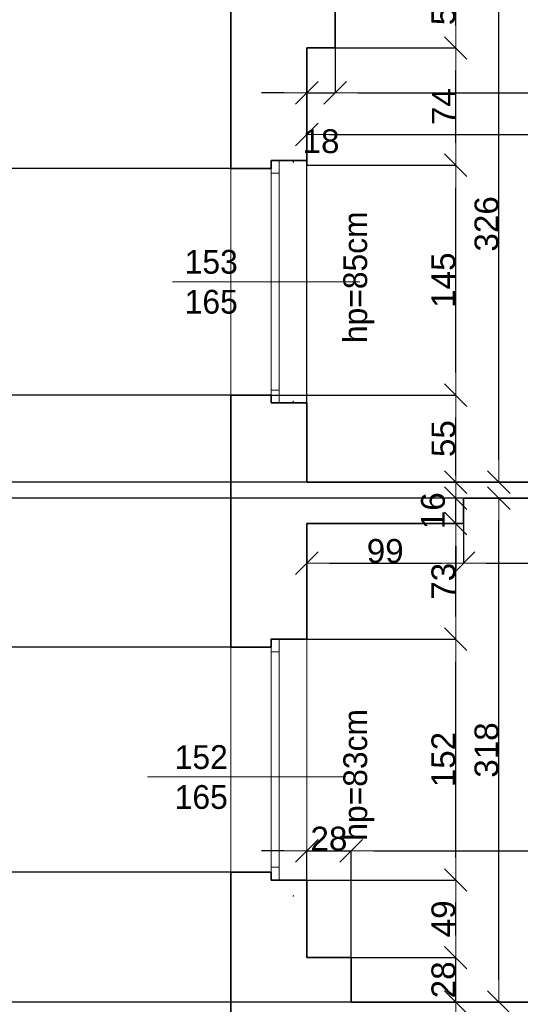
# Model space of a CAD drawing. Header units: metres. Extents: x 7506757 to 756746378, y 5735207 to 582114514.
# Tile 140 of 256: x 7681343 to 7684502, y 5860485 to 5866698. Entities that reach past the tile are written whole.
import ezdxf

# ---------------------------------------------------------------- set-up
doc = ezdxf.new("R2010")
doc.units = ezdxf.units.M
doc.header["$MEASUREMENT"] = 0
doc.header["$PDMODE"] = 2
doc.layers.get('0').update_dxf_attribs({"color": 250, "linetype": 'CONTINUOUS', "lineweight": 100, "plot": 0})
doc.layers.get('Defpoints').update_dxf_attribs({"linetype": 'CONTINUOUS'})
for name, color, linetype, lineweight in [('M_OCIANA3', 30, 'CONTINUOUS', 18), ('M_OCIANA6', 5, 'CONTINUOUS', 35), ('M_OPISY141', 7, 'CONTINUOUS', 0), ('m_umeblowanie1', 7, 'CONTINUOUS', 13), ('opis1', 7, 'CONTINUOUS', 13)]:
    doc.layers.add(name, color=color, linetype=linetype, lineweight=lineweight)
doc.layers.add('PWYMIAR', color=7, linetype='CONTINUOUS')
doc.styles.add('GENERATED_STYLE_1', font='arial.ttf')
doc.styles.add('GENERATED_STYLE_2', font='txt')
doc.dimstyles.new('GENERATED_STYLE__1', dxfattribs={"dimtxt": 150, "dimasz": 142.5, "dimexe": 0.18, "dimexo": 0, "dimgap": 0.09, "dimtad": 1, "dimdec": 0, "dimlfac": 0.1, "dimzin": 0, "dimdsep": 46, "dimtxsty": 'GENERATED_STYLE_1', "dimblk": 'ARROWHEAD_6', "dimblk1": 'ARROWHEAD_6', "dimblk2": 'ARROWHEAD_6', "dimcen": 0.09, "dimclrd": 251, "dimclre": 251, "dimclrt": 7, "dimazin": 0, "dimtfac": 1, "dimtdec": 4, "dimtmove": 0, "dimatfit": 3, "dimfxl": 0, "dimtolj": 1, "dimtzin": 0, "dimarcsym": 0})
doc.dimstyles.new('GENERATED_STYLE__2', dxfattribs={"dimtxt": 150, "dimasz": 142.5, "dimexe": 0.18, "dimexo": 0, "dimgap": 0.09, "dimtad": 1, "dimtih": 1, "dimtoh": 1, "dimdec": 0, "dimlfac": 0.1, "dimzin": 0, "dimdsep": 46, "dimtxsty": 'GENERATED_STYLE_1', "dimblk": 'ARROWHEAD_6', "dimblk1": 'ARROWHEAD_6', "dimblk2": 'ARROWHEAD_6', "dimcen": 0.09, "dimclrd": 251, "dimclre": 251, "dimclrt": 7, "dimazin": 0, "dimtfac": 1, "dimtdec": 4, "dimtmove": 0, "dimatfit": 3, "dimfxl": 0, "dimtolj": 1, "dimtzin": 0, "dimarcsym": 0})
doc.dimstyles.new('GENERATED_STYLE__3', dxfattribs={"dimtxt": 150, "dimasz": 142.5, "dimexe": 0.18, "dimexo": 0, "dimgap": 0.09, "dimtad": 1, "dimdec": 0, "dimlfac": 0.1, "dimzin": 0, "dimdsep": 46, "dimtxsty": 'GENERATED_STYLE_1', "dimblk": 'ARROWHEAD_6', "dimblk1": 'ARROWHEAD_6', "dimblk2": 'ARROWHEAD_6', "dimcen": 0.09, "dimclrd": 251, "dimclre": 251, "dimclrt": 7, "dimazin": 0, "dimtfac": 1, "dimtdec": 4, "dimtmove": 2, "dimatfit": 3, "dimfxl": 0, "dimtolj": 1, "dimtzin": 0, "dimarcsym": 0})
doc.dimstyles.new('GENERATED_STYLE__4', dxfattribs={"dimtxt": 150, "dimasz": 142.5, "dimexe": 0.18, "dimexo": 0, "dimgap": 0.09, "dimtad": 1, "dimtih": 1, "dimtoh": 1, "dimdec": 0, "dimlfac": 0.1, "dimzin": 0, "dimdsep": 46, "dimtxsty": 'GENERATED_STYLE_1', "dimblk": 'ARROWHEAD_6', "dimblk1": 'ARROWHEAD_6', "dimblk2": 'ARROWHEAD_6', "dimcen": 0.09, "dimclrd": 251, "dimclre": 251, "dimclrt": 7, "dimazin": 0, "dimtfac": 1, "dimtdec": 4, "dimtmove": 2, "dimatfit": 3, "dimfxl": 0, "dimtolj": 1, "dimtzin": 0, "dimarcsym": 0})

# ---------------------------------------------------------------- blocks, each defined once
blk = doc.blocks.new('ARROWHEAD_6')
at = {"color": 0, "linetype": 'Continuous', "lineweight": 0}
for p, q in [((-0.5, -0.5), (0.5, 0.5)), ((0, 0), (-1, 0))]:
    blk.add_line(p, q, dxfattribs=at)
blk = doc.blocks.new('*D6088')
at = {"layer": 'Defpoints', "color": 0, "linetype": 'Continuous', "transparency": 16777216}
for p in [(7684366.1, 5867039.1), (7686564.6, 5867039.1), (7688404.6, 5863779.1)]:
    blk.add_point(p, dxfattribs=at)
at = {"layer": 'PWYMIAR', "color": 251, "linetype": 'Continuous', "lineweight": -2, "transparency": 16777216}
for p, q in [((7686564.6, 5867039.1), (7684365.9, 5867039.1)), ((7684366.1, 5863921.6), (7684366.1, 5866896.6)), ((7688404.6, 5863779.1), (7684365.9, 5863779.1))]:
    blk.add_line(p, q, dxfattribs=at)
at = {"layer": 'PWYMIAR', "color": 251, "linetype": 'Continuous', "lineweight": -2, "transparency": 16777216, "xscale": 142.5, "yscale": 142.5, "zscale": 142.5}
for p, rotation in [((7684366.1, 5867039.1), 90), ((7684366.1, 5863779.1), 270)]:
    blk.add_blockref('ARROWHEAD_6', p, dxfattribs=dict(at, rotation=rotation))
at = {"layer": 'PWYMIAR', "color": 7, "linetype": 'Continuous', "lineweight": 13, "transparency": 16777216, "insert": (7684289.3, 5865409.1), "char_height": 150, "attachment_point": 5, "rotation": 90, "style": 'GENERATED_STYLE_1'}
blk.add_mtext('\\A1;326', dxfattribs=at)
blk = doc.blocks.new('*D6092')
at = {"layer": 'Defpoints', "color": 0, "linetype": 'Continuous', "transparency": 16777216}
for p in [(7682929.6, 5864329.1), (7684094.2, 5864329.1), (7683154.6, 5863779.1)]:
    blk.add_point(p, dxfattribs=at)
at = {"layer": 'PWYMIAR', "color": 251, "linetype": 'Continuous', "lineweight": -2, "transparency": 16777216}
for p, q in [((7682929.6, 5864329.1), (7684094.3, 5864329.1)), ((7684094.2, 5863921.6), (7684094.2, 5864186.6)), ((7683154.6, 5863779.1), (7684094.3, 5863779.1))]:
    blk.add_line(p, q, dxfattribs=at)
at = {"layer": 'PWYMIAR', "color": 251, "linetype": 'Continuous', "lineweight": -2, "transparency": 16777216, "xscale": 142.5, "yscale": 142.5, "zscale": 142.5}
for p, rotation in [((7684094.2, 5864329.1), 90), ((7684094.2, 5863779.1), 270)]:
    blk.add_blockref('ARROWHEAD_6', p, dxfattribs=dict(at, rotation=rotation))
at = {"layer": 'PWYMIAR', "color": 7, "linetype": 'Continuous', "lineweight": 13, "transparency": 16777216, "insert": (7684017.8, 5864054.1), "char_height": 150, "attachment_point": 5, "rotation": 90, "style": 'GENERATED_STYLE_1'}
blk.add_mtext('\\A1;55', dxfattribs=at)
blk = doc.blocks.new('*D6093')
at = {"layer": 'Defpoints', "color": 0, "linetype": 'Continuous', "transparency": 16777216}
for p in [(7683154.6, 5865779.1), (7684094.2, 5865779.1), (7682929.6, 5864329.1)]:
    blk.add_point(p, dxfattribs=at)
at = {"layer": 'PWYMIAR', "color": 251, "linetype": 'Continuous', "lineweight": -2, "transparency": 16777216}
for p, q in [((7683154.6, 5865779.1), (7684094.3, 5865779.1)), ((7684094.2, 5864471.6), (7684094.2, 5865636.6)), ((7682929.6, 5864329.1), (7684094.3, 5864329.1))]:
    blk.add_line(p, q, dxfattribs=at)
at = {"layer": 'PWYMIAR', "color": 251, "linetype": 'Continuous', "lineweight": -2, "transparency": 16777216, "xscale": 142.5, "yscale": 142.5, "zscale": 142.5}
for p, rotation in [((7684094.2, 5865779.1), 90), ((7684094.2, 5864329.1), 270)]:
    blk.add_blockref('ARROWHEAD_6', p, dxfattribs=dict(at, rotation=rotation))
at = {"layer": 'PWYMIAR', "color": 7, "linetype": 'Continuous', "lineweight": 13, "transparency": 16777216, "insert": (7684017.5, 5865054.1), "char_height": 150, "attachment_point": 5, "rotation": 90, "style": 'GENERATED_STYLE_1'}
blk.add_mtext('\\A1;145', dxfattribs=at)
blk = doc.blocks.new('*D6094')
at = {"layer": 'Defpoints', "color": 0, "linetype": 'Continuous', "transparency": 16777216}
for p in [(7683334.6, 5866519.1), (7684094.2, 5866519.1), (7683154.6, 5865779.1)]:
    blk.add_point(p, dxfattribs=at)
at = {"layer": 'PWYMIAR', "color": 251, "linetype": 'Continuous', "lineweight": -2, "transparency": 16777216}
for p, q in [((7683334.6, 5866519.1), (7684094.3, 5866519.1)), ((7684094.2, 5865921.6), (7684094.2, 5866376.6)), ((7683154.6, 5865779.1), (7684094.3, 5865779.1))]:
    blk.add_line(p, q, dxfattribs=at)
at = {"layer": 'PWYMIAR', "color": 251, "linetype": 'Continuous', "lineweight": -2, "transparency": 16777216, "xscale": 142.5, "yscale": 142.5, "zscale": 142.5}
for p, rotation in [((7684094.2, 5866519.1), 90), ((7684094.2, 5865779.1), 270)]:
    blk.add_blockref('ARROWHEAD_6', p, dxfattribs=dict(at, rotation=rotation))
at = {"layer": 'PWYMIAR', "color": 7, "linetype": 'Continuous', "lineweight": 13, "transparency": 16777216, "insert": (7684019.1, 5866149.1), "char_height": 150, "attachment_point": 5, "rotation": 90, "style": 'GENERATED_STYLE_1'}
blk.add_mtext('\\A1;74', dxfattribs=at)
blk = doc.blocks.new('*D6095')
at = {"layer": 'Defpoints', "color": 0, "linetype": 'Continuous', "transparency": 16777216}
for p in [(7683334.6, 5867039.1), (7684094.2, 5867039.1), (7683334.6, 5866519.1)]:
    blk.add_point(p, dxfattribs=at)
at = {"layer": 'PWYMIAR', "color": 251, "linetype": 'Continuous', "lineweight": -2, "transparency": 16777216}
for p, q in [((7683334.6, 5867039.1), (7684094.3, 5867039.1)), ((7684094.2, 5866661.6), (7684094.2, 5866896.6)), ((7683334.6, 5866519.1), (7684094.3, 5866519.1))]:
    blk.add_line(p, q, dxfattribs=at)
at = {"layer": 'PWYMIAR', "color": 251, "linetype": 'Continuous', "lineweight": -2, "transparency": 16777216, "xscale": 142.5, "yscale": 142.5, "zscale": 142.5}
for p, rotation in [((7684094.2, 5867039.1), 90), ((7684094.2, 5866519.1), 270)]:
    blk.add_blockref('ARROWHEAD_6', p, dxfattribs=dict(at, rotation=rotation))
at = {"layer": 'PWYMIAR', "color": 7, "linetype": 'Continuous', "lineweight": 13, "transparency": 16777216, "insert": (7684017.5, 5866779.1), "char_height": 150, "attachment_point": 5, "rotation": 90, "style": 'GENERATED_STYLE_1'}
blk.add_mtext('\\A1;52', dxfattribs=at)
blk = doc.blocks.new('*D6096')
at = {"layer": 'Defpoints', "color": 0, "linetype": 'Continuous', "transparency": 16777216}
for p in [(7683154.6, 5860779.1), (7684094.2, 5860779.1), (7683434.6, 5860499.1)]:
    blk.add_point(p, dxfattribs=at)
at = {"layer": 'PWYMIAR', "color": 251, "linetype": 'Continuous', "lineweight": -2, "transparency": 16777216}
for p, q in [((7684094.2, 5860921.6), (7684094.2, 5861064.1)), ((7683154.6, 5860779.1), (7684094.3, 5860779.1)), ((7684094.2, 5860499.1), (7684094.2, 5860779.1)), ((7683434.6, 5860499.1), (7684094.3, 5860499.1)), ((7684094.2, 5860356.6), (7684094.2, 5860214.1))]:
    blk.add_line(p, q, dxfattribs=at)
at = {"layer": 'PWYMIAR', "color": 251, "linetype": 'Continuous', "lineweight": -2, "transparency": 16777216, "xscale": 142.5, "yscale": 142.5, "zscale": 142.5}
for p, rotation in [((7684094.2, 5860779.1), 270), ((7684094.2, 5860499.1), 90)]:
    blk.add_blockref('ARROWHEAD_6', p, dxfattribs=dict(at, rotation=rotation))
at = {"layer": 'PWYMIAR', "color": 7, "linetype": 'Continuous', "lineweight": 13, "transparency": 16777216, "insert": (7684017.5, 5860639.1), "char_height": 150, "attachment_point": 5, "rotation": 90, "style": 'GENERATED_STYLE_1'}
blk.add_mtext('\\A1;28', dxfattribs=at)
blk = doc.blocks.new('*D6097')
at = {"layer": 'Defpoints', "color": 0, "linetype": 'Continuous', "transparency": 16777216}
for p in [(7683154.6, 5861269.1), (7684094.2, 5861269.1), (7683154.6, 5860779.1)]:
    blk.add_point(p, dxfattribs=at)
at = {"layer": 'PWYMIAR', "color": 251, "linetype": 'Continuous', "lineweight": -2, "transparency": 16777216}
for p, q in [((7683154.6, 5861269.1), (7684094.3, 5861269.1)), ((7684094.2, 5860921.6), (7684094.2, 5861126.6)), ((7683154.6, 5860779.1), (7684094.3, 5860779.1))]:
    blk.add_line(p, q, dxfattribs=at)
at = {"layer": 'PWYMIAR', "color": 251, "linetype": 'Continuous', "lineweight": -2, "transparency": 16777216, "xscale": 142.5, "yscale": 142.5, "zscale": 142.5}
for p, rotation in [((7684094.2, 5861269.1), 90), ((7684094.2, 5860779.1), 270)]:
    blk.add_blockref('ARROWHEAD_6', p, dxfattribs=dict(at, rotation=rotation))
at = {"layer": 'PWYMIAR', "color": 7, "linetype": 'Continuous', "lineweight": 13, "transparency": 16777216, "insert": (7684017.5, 5861024.1), "char_height": 150, "attachment_point": 5, "rotation": 90, "style": 'GENERATED_STYLE_1'}
blk.add_mtext('\\A1;49', dxfattribs=at)
blk = doc.blocks.new('*D6098')
at = {"layer": 'Defpoints', "color": 0, "linetype": 'Continuous', "transparency": 16777216}
for p in [(7683154.6, 5862789.1), (7684094.2, 5862789.1), (7683154.6, 5861269.1)]:
    blk.add_point(p, dxfattribs=at)
at = {"layer": 'PWYMIAR', "color": 251, "linetype": 'Continuous', "lineweight": -2, "transparency": 16777216}
for p, q in [((7683154.6, 5862789.1), (7684094.3, 5862789.1)), ((7684094.2, 5861411.6), (7684094.2, 5862646.6)), ((7683154.6, 5861269.1), (7684094.3, 5861269.1))]:
    blk.add_line(p, q, dxfattribs=at)
at = {"layer": 'PWYMIAR', "color": 251, "linetype": 'Continuous', "lineweight": -2, "transparency": 16777216, "xscale": 142.5, "yscale": 142.5, "zscale": 142.5}
for p, rotation in [((7684094.2, 5862789.1), 90), ((7684094.2, 5861269.1), 270)]:
    blk.add_blockref('ARROWHEAD_6', p, dxfattribs=dict(at, rotation=rotation))
at = {"layer": 'PWYMIAR', "color": 7, "linetype": 'Continuous', "lineweight": 13, "transparency": 16777216, "insert": (7684017.5, 5862029.1), "char_height": 150, "attachment_point": 5, "rotation": 90, "style": 'GENERATED_STYLE_1'}
blk.add_mtext('\\A1;152', dxfattribs=at)
blk = doc.blocks.new('*D6099')
at = {"layer": 'Defpoints', "color": 0, "linetype": 'Continuous', "transparency": 16777216}
for p in [(7684094.2, 5863519.1), (7684144.6, 5863519.1), (7683154.6, 5862789.1)]:
    blk.add_point(p, dxfattribs=at)
at = {"layer": 'PWYMIAR', "color": 251, "linetype": 'Continuous', "lineweight": -2, "transparency": 16777216}
for p, q in [((7684144.6, 5863519.1), (7684094, 5863519.1)), ((7684094.2, 5862931.6), (7684094.2, 5863376.6)), ((7683154.6, 5862789.1), (7684094.3, 5862789.1))]:
    blk.add_line(p, q, dxfattribs=at)
at = {"layer": 'PWYMIAR', "color": 251, "linetype": 'Continuous', "lineweight": -2, "transparency": 16777216, "xscale": 142.5, "yscale": 142.5, "zscale": 142.5}
for p, rotation in [((7684094.2, 5863519.1), 90), ((7684094.2, 5862789.1), 270)]:
    blk.add_blockref('ARROWHEAD_6', p, dxfattribs=dict(at, rotation=rotation))
at = {"layer": 'PWYMIAR', "color": 7, "linetype": 'Continuous', "lineweight": 13, "transparency": 16777216, "insert": (7684017.4, 5863154.1), "char_height": 150, "attachment_point": 5, "rotation": 90, "style": 'GENERATED_STYLE_1'}
blk.add_mtext('\\A1;73', dxfattribs=at)
blk = doc.blocks.new('*D6100')
at = {"layer": 'Defpoints', "color": 0, "linetype": 'Continuous', "transparency": 16777216}
for p in [(7684094.2, 5863679.1), (7684144.6, 5863679.1), (7684144.6, 5863519.1)]:
    blk.add_point(p, dxfattribs=at)
at = {"layer": 'PWYMIAR', "color": 251, "linetype": 'Continuous', "lineweight": -2, "transparency": 16777216}
for p, q in [((7684094.2, 5863821.6), (7684094.2, 5863964.1)), ((7684144.6, 5863679.1), (7684094, 5863679.1)), ((7684094.2, 5863519.1), (7684094.2, 5863679.1)), ((7684144.6, 5863519.1), (7684094, 5863519.1)), ((7684094.2, 5863376.6), (7684094.2, 5863234.1))]:
    blk.add_line(p, q, dxfattribs=at)
at = {"layer": 'PWYMIAR', "color": 251, "linetype": 'Continuous', "lineweight": -2, "transparency": 16777216, "xscale": 142.5, "yscale": 142.5, "zscale": 142.5}
for p, rotation in [((7684094.2, 5863679.1), 270), ((7684094.2, 5863519.1), 90)]:
    blk.add_blockref('ARROWHEAD_6', p, dxfattribs=dict(at, rotation=rotation))
at = {"layer": 'PWYMIAR', "color": 7, "linetype": 'Continuous', "lineweight": 13, "transparency": 16777216, "insert": (7683951.7, 5863599.1), "char_height": 150, "attachment_point": 5, "rotation": 90, "style": 'GENERATED_STYLE_1'}
blk.add_mtext('\\A1;16', dxfattribs=at)
blk = doc.blocks.new('*D6101')
at = {"layer": 'Defpoints', "color": 0, "linetype": 'Continuous', "transparency": 16777216}
for p in [(7684144.6, 5863679.1), (7684366.1, 5863679.1), (7683434.6, 5860499.1)]:
    blk.add_point(p, dxfattribs=at)
at = {"layer": 'PWYMIAR', "color": 251, "linetype": 'Continuous', "lineweight": -2, "transparency": 16777216}
for p, q in [((7684144.6, 5863679.1), (7684366.3, 5863679.1)), ((7684366.1, 5860641.6), (7684366.1, 5863536.6)), ((7683434.6, 5860499.1), (7684366.3, 5860499.1))]:
    blk.add_line(p, q, dxfattribs=at)
at = {"layer": 'PWYMIAR', "color": 251, "linetype": 'Continuous', "lineweight": -2, "transparency": 16777216, "xscale": 142.5, "yscale": 142.5, "zscale": 142.5}
for p, rotation in [((7684366.1, 5863679.1), 90), ((7684366.1, 5860499.1), 270)]:
    blk.add_blockref('ARROWHEAD_6', p, dxfattribs=dict(at, rotation=rotation))
at = {"layer": 'PWYMIAR', "color": 7, "linetype": 'Continuous', "lineweight": 13, "transparency": 16777216, "insert": (7684289.3, 5862089.1), "char_height": 150, "attachment_point": 5, "rotation": 90, "style": 'GENERATED_STYLE_1'}
blk.add_mtext('\\A1;318', dxfattribs=at)
blk = doc.blocks.new('*D6112')
at = {"layer": 'Defpoints', "color": 0, "linetype": 'Continuous', "transparency": 16777216}
for p in [(7683154.6, 5866519.1), (7683334.6, 5866519.1), (7683334.6, 5866236.6)]:
    blk.add_point(p, dxfattribs=at)
at = {"layer": 'PWYMIAR', "color": 251, "linetype": 'Continuous', "lineweight": -2, "transparency": 16777216}
for p, q in [((7683154.6, 5866519.1), (7683154.6, 5866236.4)), ((7683334.6, 5866519.1), (7683334.6, 5866236.4)), ((7683012.1, 5866236.6), (7682869.6, 5866236.6)), ((7683154.6, 5866236.6), (7683334.6, 5866236.6)), ((7683477.1, 5866236.6), (7683619.6, 5866236.6))]:
    blk.add_line(p, q, dxfattribs=at)
at = {"layer": 'PWYMIAR', "color": 251, "linetype": 'Continuous', "lineweight": -2, "transparency": 16777216, "xscale": 142.5, "yscale": 142.5, "zscale": 142.5}
blk.add_blockref('ARROWHEAD_6', (7683154.6, 5866236.6), dxfattribs=at)
at = {"layer": 'PWYMIAR', "color": 251, "linetype": 'Continuous', "lineweight": -2, "transparency": 16777216, "xscale": 142.5, "yscale": 142.5, "zscale": 142.5, "rotation": 180}
blk.add_blockref('ARROWHEAD_6', (7683334.6, 5866236.6), dxfattribs=at)
at = {"layer": 'PWYMIAR', "color": 7, "linetype": 'Continuous', "lineweight": 13, "transparency": 16777216, "insert": (7683244.6, 5865930), "char_height": 150, "attachment_point": 5, "style": 'GENERATED_STYLE_1'}
blk.add_mtext('\\A1;18', dxfattribs=at)
blk = doc.blocks.new('*D6113')
at = {"layer": 'Defpoints', "color": 0, "linetype": 'Continuous', "transparency": 16777216}
for p in [(7686564.6, 5867039.1), (7683334.6, 5866519.1), (7686564.6, 5866236.6)]:
    blk.add_point(p, dxfattribs=at)
at = {"layer": 'PWYMIAR', "color": 251, "linetype": 'Continuous', "lineweight": -2, "transparency": 16777216}
for p, q in [((7686564.6, 5867039.1), (7686564.6, 5866236.4)), ((7683334.6, 5866519.1), (7683334.6, 5866236.4)), ((7683477.1, 5866236.6), (7686422.1, 5866236.6))]:
    blk.add_line(p, q, dxfattribs=at)
at = {"layer": 'PWYMIAR', "color": 251, "linetype": 'Continuous', "lineweight": -2, "transparency": 16777216, "xscale": 142.5, "yscale": 142.5, "zscale": 142.5, "rotation": 180}
blk.add_blockref('ARROWHEAD_6', (7683334.6, 5866236.6), dxfattribs=at)
at = {"layer": 'PWYMIAR', "color": 251, "linetype": 'Continuous', "lineweight": -2, "transparency": 16777216, "xscale": 142.5, "yscale": 142.5, "zscale": 142.5}
blk.add_blockref('ARROWHEAD_6', (7686564.6, 5866236.6), dxfattribs=at)
at = {"layer": 'PWYMIAR', "color": 7, "linetype": 'Continuous', "lineweight": 13, "transparency": 16777216, "insert": (7684949.6, 5866313.3), "char_height": 150, "attachment_point": 5, "style": 'GENERATED_STYLE_1'}
blk.add_mtext('\\A1;323', dxfattribs=at)
blk = doc.blocks.new('*D6116')
at = {"layer": 'Defpoints', "color": 0, "linetype": 'Continuous', "transparency": 16777216}
for p in [(7688404.6, 5865973.1), (7683154.6, 5863779.1), (7688404.6, 5863779.1)]:
    blk.add_point(p, dxfattribs=at)
at = {"layer": 'PWYMIAR', "color": 251, "linetype": 'Continuous', "lineweight": -2, "transparency": 16777216}
for p, q in [((7683154.6, 5863779.1), (7683154.6, 5865973.2)), ((7688404.6, 5863779.1), (7688404.6, 5865973.2)), ((7683297.1, 5865973.1), (7688262.1, 5865973.1))]:
    blk.add_line(p, q, dxfattribs=at)
at = {"layer": 'PWYMIAR', "color": 251, "linetype": 'Continuous', "lineweight": -2, "transparency": 16777216, "xscale": 142.5, "yscale": 142.5, "zscale": 142.5, "rotation": 180}
blk.add_blockref('ARROWHEAD_6', (7683154.6, 5865973.1), dxfattribs=at)
at = {"layer": 'PWYMIAR', "color": 251, "linetype": 'Continuous', "lineweight": -2, "transparency": 16777216, "xscale": 142.5, "yscale": 142.5, "zscale": 142.5}
blk.add_blockref('ARROWHEAD_6', (7688404.6, 5865973.1), dxfattribs=at)
at = {"layer": 'PWYMIAR', "color": 7, "linetype": 'Continuous', "lineweight": 13, "transparency": 16777216, "insert": (7685779.6, 5866049.7), "char_height": 150, "attachment_point": 5, "style": 'GENERATED_STYLE_1'}
blk.add_mtext('\\A1;525', dxfattribs=at)
blk = doc.blocks.new('*D6131')
at = {"layer": 'Defpoints', "color": 0, "linetype": 'Continuous', "transparency": 16777216}
for p in [(7683154.6, 5863519.1), (7684144.6, 5863519.1), (7684144.6, 5863267.8)]:
    blk.add_point(p, dxfattribs=at)
at = {"layer": 'PWYMIAR', "color": 251, "linetype": 'Continuous', "lineweight": -2, "transparency": 16777216}
for p, q in [((7683154.6, 5863519.1), (7683154.6, 5863267.6)), ((7684144.6, 5863519.1), (7684144.6, 5863267.6)), ((7683297.1, 5863267.8), (7684002.1, 5863267.8))]:
    blk.add_line(p, q, dxfattribs=at)
at = {"layer": 'PWYMIAR', "color": 251, "linetype": 'Continuous', "lineweight": -2, "transparency": 16777216, "xscale": 142.5, "yscale": 142.5, "zscale": 142.5, "rotation": 180}
blk.add_blockref('ARROWHEAD_6', (7683154.6, 5863267.8), dxfattribs=at)
at = {"layer": 'PWYMIAR', "color": 251, "linetype": 'Continuous', "lineweight": -2, "transparency": 16777216, "xscale": 142.5, "yscale": 142.5, "zscale": 142.5}
blk.add_blockref('ARROWHEAD_6', (7684144.6, 5863267.8), dxfattribs=at)
at = {"layer": 'PWYMIAR', "color": 7, "linetype": 'Continuous', "lineweight": 13, "transparency": 16777216, "insert": (7683649.6, 5863344.5), "char_height": 150, "attachment_point": 5, "style": 'GENERATED_STYLE_1'}
blk.add_mtext('\\A1;99', dxfattribs=at)
blk = doc.blocks.new('*D6132')
at = {"layer": 'Defpoints', "color": 0, "linetype": 'Continuous', "transparency": 16777216}
for p in [(7688404.6, 5863679.1), (7684144.6, 5863519.1), (7688404.6, 5863267.8)]:
    blk.add_point(p, dxfattribs=at)
at = {"layer": 'PWYMIAR', "color": 251, "linetype": 'Continuous', "lineweight": -2, "transparency": 16777216}
for p, q in [((7688404.6, 5863679.1), (7688404.6, 5863267.6)), ((7684144.6, 5863519.1), (7684144.6, 5863267.6)), ((7684287.1, 5863267.8), (7688262.1, 5863267.8))]:
    blk.add_line(p, q, dxfattribs=at)
at = {"layer": 'PWYMIAR', "color": 251, "linetype": 'Continuous', "lineweight": -2, "transparency": 16777216, "xscale": 142.5, "yscale": 142.5, "zscale": 142.5, "rotation": 180}
blk.add_blockref('ARROWHEAD_6', (7684144.6, 5863267.8), dxfattribs=at)
at = {"layer": 'PWYMIAR', "color": 251, "linetype": 'Continuous', "lineweight": -2, "transparency": 16777216, "xscale": 142.5, "yscale": 142.5, "zscale": 142.5}
blk.add_blockref('ARROWHEAD_6', (7688404.6, 5863267.8), dxfattribs=at)
at = {"layer": 'PWYMIAR', "color": 7, "linetype": 'Continuous', "lineweight": 13, "transparency": 16777216, "insert": (7686274.6, 5863344.5), "char_height": 150, "attachment_point": 5, "style": 'GENERATED_STYLE_1'}
blk.add_mtext('\\A1;426', dxfattribs=at)
blk = doc.blocks.new('*D6133')
at = {"layer": 'Defpoints', "color": 0, "linetype": 'Continuous', "transparency": 16777216}
for p in [(7683434.6, 5861452.8), (7683154.6, 5860779.1), (7683434.6, 5860779.1)]:
    blk.add_point(p, dxfattribs=at)
at = {"layer": 'PWYMIAR', "color": 251, "linetype": 'Continuous', "lineweight": -2, "transparency": 16777216}
for p, q in [((7683012.1, 5861452.8), (7682869.6, 5861452.8)), ((7683154.6, 5860779.1), (7683154.6, 5861453)), ((7683154.6, 5861452.8), (7683434.6, 5861452.8)), ((7683434.6, 5860779.1), (7683434.6, 5861453)), ((7683577.1, 5861452.8), (7683719.6, 5861452.8))]:
    blk.add_line(p, q, dxfattribs=at)
at = {"layer": 'PWYMIAR', "color": 251, "linetype": 'Continuous', "lineweight": -2, "transparency": 16777216, "xscale": 142.5, "yscale": 142.5, "zscale": 142.5}
blk.add_blockref('ARROWHEAD_6', (7683154.6, 5861452.8), dxfattribs=at)
at = {"layer": 'PWYMIAR', "color": 251, "linetype": 'Continuous', "lineweight": -2, "transparency": 16777216, "xscale": 142.5, "yscale": 142.5, "zscale": 142.5, "rotation": 180}
blk.add_blockref('ARROWHEAD_6', (7683434.6, 5861452.8), dxfattribs=at)
at = {"layer": 'PWYMIAR', "color": 7, "linetype": 'Continuous', "lineweight": 13, "transparency": 16777216, "insert": (7683294.6, 5861529.5), "char_height": 150, "attachment_point": 5, "style": 'GENERATED_STYLE_1'}
blk.add_mtext('\\A1;28', dxfattribs=at)
blk = doc.blocks.new('*D6134')
at = {"layer": 'Defpoints', "color": 0, "linetype": 'Continuous', "transparency": 16777216}
for p in [(7688404.6, 5861452.8), (7683434.6, 5860779.1), (7688404.6, 5860499.1)]:
    blk.add_point(p, dxfattribs=at)
at = {"layer": 'PWYMIAR', "color": 251, "linetype": 'Continuous', "lineweight": -2, "transparency": 16777216}
for p, q in [((7683434.6, 5860779.1), (7683434.6, 5861453)), ((7683577.1, 5861452.8), (7688262.1, 5861452.8)), ((7688404.6, 5860499.1), (7688404.6, 5861453))]:
    blk.add_line(p, q, dxfattribs=at)
at = {"layer": 'PWYMIAR', "color": 251, "linetype": 'Continuous', "lineweight": -2, "transparency": 16777216, "xscale": 142.5, "yscale": 142.5, "zscale": 142.5, "rotation": 180}
blk.add_blockref('ARROWHEAD_6', (7683434.6, 5861452.8), dxfattribs=at)
at = {"layer": 'PWYMIAR', "color": 251, "linetype": 'Continuous', "lineweight": -2, "transparency": 16777216, "xscale": 142.5, "yscale": 142.5, "zscale": 142.5}
blk.add_blockref('ARROWHEAD_6', (7688404.6, 5861452.8), dxfattribs=at)
at = {"layer": 'PWYMIAR', "color": 7, "linetype": 'Continuous', "lineweight": 13, "transparency": 16777216, "insert": (7685919.6, 5861529.5), "char_height": 150, "attachment_point": 5, "style": 'GENERATED_STYLE_1'}
blk.add_mtext('\\A1;497', dxfattribs=at)
blk = doc.blocks.new('*D6343')
at = {"layer": 'Defpoints', "color": 0, "linetype": 'Continuous', "transparency": 16777216}
for p in [(7679138.5, 5861319.1), (7682674.6, 5861319.1), (7682674.6, 5859619.1)]:
    blk.add_point(p, dxfattribs=at)
at = {"layer": 'PWYMIAR', "color": 251, "linetype": 'Continuous', "lineweight": -2, "transparency": 16777216}
for p, q in [((7682674.6, 5861319.1), (7679138.3, 5861319.1)), ((7679138.5, 5859761.6), (7679138.5, 5861176.6)), ((7682674.6, 5859619.1), (7679138.3, 5859619.1))]:
    blk.add_line(p, q, dxfattribs=at)
at = {"layer": 'PWYMIAR', "color": 251, "linetype": 'Continuous', "lineweight": -2, "transparency": 16777216, "xscale": 142.5, "yscale": 142.5, "zscale": 142.5}
for p, rotation in [((7679138.5, 5861319.1), 90), ((7679138.5, 5859619.1), 270)]:
    blk.add_blockref('ARROWHEAD_6', p, dxfattribs=dict(at, rotation=rotation))
at = {"layer": 'PWYMIAR', "color": 7, "linetype": 'Continuous', "lineweight": 13, "transparency": 16777216, "insert": (7679061.8, 5860469.1), "char_height": 150, "attachment_point": 5, "rotation": 90, "style": 'GENERATED_STYLE_1'}
blk.add_mtext('\\A1;170', dxfattribs=at)
blk = doc.blocks.new('*D6344')
at = {"layer": 'Defpoints', "color": 0, "linetype": 'Continuous', "transparency": 16777216}
for p in [(7679138.5, 5862739.1), (7682674.6, 5862739.1), (7682674.6, 5861319.1)]:
    blk.add_point(p, dxfattribs=at)
at = {"layer": 'PWYMIAR', "color": 251, "linetype": 'Continuous', "lineweight": -2, "transparency": 16777216}
for p, q in [((7682674.6, 5862739.1), (7679138.3, 5862739.1)), ((7679138.5, 5861461.6), (7679138.5, 5862596.6)), ((7682674.6, 5861319.1), (7679138.3, 5861319.1))]:
    blk.add_line(p, q, dxfattribs=at)
at = {"layer": 'PWYMIAR', "color": 251, "linetype": 'Continuous', "lineweight": -2, "transparency": 16777216, "xscale": 142.5, "yscale": 142.5, "zscale": 142.5}
for p, rotation in [((7679138.5, 5862739.1), 90), ((7679138.5, 5861319.1), 270)]:
    blk.add_blockref('ARROWHEAD_6', p, dxfattribs=dict(at, rotation=rotation))
at = {"layer": 'PWYMIAR', "color": 7, "linetype": 'Continuous', "lineweight": 13, "transparency": 16777216, "insert": (7679063.1, 5862029.1), "char_height": 150, "attachment_point": 5, "rotation": 90, "style": 'GENERATED_STYLE_1'}
blk.add_mtext('\\A1;142', dxfattribs=at)
blk = doc.blocks.new('*D6345')
at = {"layer": 'Defpoints', "color": 0, "linetype": 'Continuous', "transparency": 16777216}
for p in [(7679138.5, 5864329.1), (7682674.6, 5864329.1), (7682674.6, 5862739.1)]:
    blk.add_point(p, dxfattribs=at)
at = {"layer": 'PWYMIAR', "color": 251, "linetype": 'Continuous', "lineweight": -2, "transparency": 16777216}
for p, q in [((7682674.6, 5864329.1), (7679138.3, 5864329.1)), ((7679138.5, 5862881.6), (7679138.5, 5864186.6)), ((7682674.6, 5862739.1), (7679138.3, 5862739.1))]:
    blk.add_line(p, q, dxfattribs=at)
at = {"layer": 'PWYMIAR', "color": 251, "linetype": 'Continuous', "lineweight": -2, "transparency": 16777216, "xscale": 142.5, "yscale": 142.5, "zscale": 142.5}
for p, rotation in [((7679138.5, 5864329.1), 90), ((7679138.5, 5862739.1), 270)]:
    blk.add_blockref('ARROWHEAD_6', p, dxfattribs=dict(at, rotation=rotation))
at = {"layer": 'PWYMIAR', "color": 7, "linetype": 'Continuous', "lineweight": 13, "transparency": 16777216, "insert": (7679061.8, 5863534.1), "char_height": 150, "attachment_point": 5, "rotation": 90, "style": 'GENERATED_STYLE_1'}
blk.add_mtext('\\A1;159', dxfattribs=at)
blk = doc.blocks.new('*D6346')
at = {"layer": 'Defpoints', "color": 0, "linetype": 'Continuous', "transparency": 16777216}
for p in [(7679138.5, 5865759.1), (7682674.6, 5865759.1), (7682674.6, 5864329.1)]:
    blk.add_point(p, dxfattribs=at)
at = {"layer": 'PWYMIAR', "color": 251, "linetype": 'Continuous', "lineweight": -2, "transparency": 16777216}
for p, q in [((7682674.6, 5865759.1), (7679138.3, 5865759.1)), ((7679138.5, 5864471.6), (7679138.5, 5865616.6)), ((7682674.6, 5864329.1), (7679138.3, 5864329.1))]:
    blk.add_line(p, q, dxfattribs=at)
at = {"layer": 'PWYMIAR', "color": 251, "linetype": 'Continuous', "lineweight": -2, "transparency": 16777216, "xscale": 142.5, "yscale": 142.5, "zscale": 142.5}
for p, rotation in [((7679138.5, 5865759.1), 90), ((7679138.5, 5864329.1), 270)]:
    blk.add_blockref('ARROWHEAD_6', p, dxfattribs=dict(at, rotation=rotation))
at = {"layer": 'PWYMIAR', "color": 7, "linetype": 'Continuous', "lineweight": 13, "transparency": 16777216, "insert": (7679061.7, 5865044.1), "char_height": 150, "attachment_point": 5, "rotation": 90, "style": 'GENERATED_STYLE_1'}
blk.add_mtext('\\A1;143', dxfattribs=at)
blk = doc.blocks.new('*D6347')
at = {"layer": 'Defpoints', "color": 0, "linetype": 'Continuous', "transparency": 16777216}
for p in [(7679138.5, 5867529.1), (7682674.6, 5867529.1), (7682674.6, 5865759.1)]:
    blk.add_point(p, dxfattribs=at)
at = {"layer": 'PWYMIAR', "color": 251, "linetype": 'Continuous', "lineweight": -2, "transparency": 16777216}
for p, q in [((7682674.6, 5867529.1), (7679138.3, 5867529.1)), ((7679138.5, 5865901.6), (7679138.5, 5867386.6)), ((7682674.6, 5865759.1), (7679138.3, 5865759.1))]:
    blk.add_line(p, q, dxfattribs=at)
at = {"layer": 'PWYMIAR', "color": 251, "linetype": 'Continuous', "lineweight": -2, "transparency": 16777216, "xscale": 142.5, "yscale": 142.5, "zscale": 142.5}
for p, rotation in [((7679138.5, 5867529.1), 90), ((7679138.5, 5865759.1), 270)]:
    blk.add_blockref('ARROWHEAD_6', p, dxfattribs=dict(at, rotation=rotation))
at = {"layer": 'PWYMIAR', "color": 7, "linetype": 'Continuous', "lineweight": 13, "transparency": 16777216, "insert": (7679063.1, 5866644.1), "char_height": 150, "attachment_point": 5, "rotation": 90, "style": 'GENERATED_STYLE_1'}
blk.add_mtext('\\A1;177', dxfattribs=at)
blk = doc.blocks.new('*D6356')
at = {"layer": 'Defpoints', "color": 0, "linetype": 'Continuous', "transparency": 16777216}
for p in [(7678749.3, 5860499.1), (7683434.6, 5860499.1), (7683154.6, 5860399.1)]:
    blk.add_point(p, dxfattribs=at)
at = {"layer": 'PWYMIAR', "color": 251, "linetype": 'Continuous', "lineweight": -2, "transparency": 16777216}
for p, q in [((7678749.3, 5860641.6), (7678749.3, 5860984.5)), ((7683434.6, 5860499.1), (7678749.1, 5860499.1)), ((7678749.3, 5860399.1), (7678749.3, 5860499.1)), ((7683154.6, 5860399.1), (7678749.1, 5860399.1)), ((7678749.3, 5860256.6), (7678749.3, 5860114.1))]:
    blk.add_line(p, q, dxfattribs=at)
at = {"layer": 'PWYMIAR', "color": 251, "linetype": 'Continuous', "lineweight": -2, "transparency": 16777216, "xscale": 142.5, "yscale": 142.5, "zscale": 142.5}
for p, rotation in [((7678749.3, 5860499.1), 270), ((7678749.3, 5860399.1), 90)]:
    blk.add_blockref('ARROWHEAD_6', p, dxfattribs=dict(at, rotation=rotation))
at = {"layer": 'PWYMIAR', "color": 7, "linetype": 'Continuous', "lineweight": 13, "transparency": 16777216, "insert": (7678672.6, 5860884.3), "char_height": 150, "attachment_point": 5, "rotation": 90, "style": 'GENERATED_STYLE_1'}
blk.add_mtext('\\A1;10', dxfattribs=at)
blk = doc.blocks.new('*D6357')
at = {"layer": 'Defpoints', "color": 0, "linetype": 'Continuous', "transparency": 16777216}
for p in [(7678749.3, 5863679.1), (7684144.6, 5863679.1), (7683434.6, 5860499.1)]:
    blk.add_point(p, dxfattribs=at)
at = {"layer": 'PWYMIAR', "color": 251, "linetype": 'Continuous', "lineweight": -2, "transparency": 16777216}
for p, q in [((7684144.6, 5863679.1), (7678749.1, 5863679.1)), ((7678749.3, 5860641.6), (7678749.3, 5863536.6)), ((7683434.6, 5860499.1), (7678749.1, 5860499.1))]:
    blk.add_line(p, q, dxfattribs=at)
at = {"layer": 'PWYMIAR', "color": 251, "linetype": 'Continuous', "lineweight": -2, "transparency": 16777216, "xscale": 142.5, "yscale": 142.5, "zscale": 142.5}
for p, rotation in [((7678749.3, 5863679.1), 90), ((7678749.3, 5860499.1), 270)]:
    blk.add_blockref('ARROWHEAD_6', p, dxfattribs=dict(at, rotation=rotation))
at = {"layer": 'PWYMIAR', "color": 7, "linetype": 'Continuous', "lineweight": 13, "transparency": 16777216, "insert": (7678672.6, 5862089.1), "char_height": 150, "attachment_point": 5, "rotation": 90, "style": 'GENERATED_STYLE_1'}
blk.add_mtext('\\A1;318', dxfattribs=at)
blk = doc.blocks.new('*D6358')
at = {"layer": 'Defpoints', "color": 0, "linetype": 'Continuous', "transparency": 16777216}
for p in [(7678749.3, 5863779.1), (7683154.6, 5863779.1), (7684144.6, 5863679.1)]:
    blk.add_point(p, dxfattribs=at)
at = {"layer": 'PWYMIAR', "color": 251, "linetype": 'Continuous', "lineweight": -2, "transparency": 16777216}
for p, q in [((7678749.3, 5863921.6), (7678749.3, 5864264.5)), ((7683154.6, 5863779.1), (7678749.1, 5863779.1)), ((7678749.3, 5863679.1), (7678749.3, 5863779.1)), ((7684144.6, 5863679.1), (7678749.1, 5863679.1)), ((7678749.3, 5863536.6), (7678749.3, 5863394.1))]:
    blk.add_line(p, q, dxfattribs=at)
at = {"layer": 'PWYMIAR', "color": 251, "linetype": 'Continuous', "lineweight": -2, "transparency": 16777216, "xscale": 142.5, "yscale": 142.5, "zscale": 142.5}
for p, rotation in [((7678749.3, 5863779.1), 270), ((7678749.3, 5863679.1), 90)]:
    blk.add_blockref('ARROWHEAD_6', p, dxfattribs=dict(at, rotation=rotation))
at = {"layer": 'PWYMIAR', "color": 7, "linetype": 'Continuous', "lineweight": 13, "transparency": 16777216, "insert": (7678672.6, 5864164.3), "char_height": 150, "attachment_point": 5, "rotation": 90, "style": 'GENERATED_STYLE_1'}
blk.add_mtext('\\A1;10', dxfattribs=at)
blk = doc.blocks.new('*D6359')
at = {"layer": 'Defpoints', "color": 0, "linetype": 'Continuous', "transparency": 16777216}
for p in [(7678749.3, 5867039.1), (7683334.6, 5867039.1), (7683154.6, 5863779.1)]:
    blk.add_point(p, dxfattribs=at)
at = {"layer": 'PWYMIAR', "color": 251, "linetype": 'Continuous', "lineweight": -2, "transparency": 16777216}
for p, q in [((7683334.6, 5867039.1), (7678749.1, 5867039.1)), ((7678749.3, 5863921.6), (7678749.3, 5866896.6)), ((7683154.6, 5863779.1), (7678749.1, 5863779.1))]:
    blk.add_line(p, q, dxfattribs=at)
at = {"layer": 'PWYMIAR', "color": 251, "linetype": 'Continuous', "lineweight": -2, "transparency": 16777216, "xscale": 142.5, "yscale": 142.5, "zscale": 142.5}
for p, rotation in [((7678749.3, 5867039.1), 90), ((7678749.3, 5863779.1), 270)]:
    blk.add_blockref('ARROWHEAD_6', p, dxfattribs=dict(at, rotation=rotation))
at = {"layer": 'PWYMIAR', "color": 7, "linetype": 'Continuous', "lineweight": 13, "transparency": 16777216, "insert": (7678672.6, 5865409.1), "char_height": 150, "attachment_point": 5, "rotation": 90, "style": 'GENERATED_STYLE_1'}
blk.add_mtext('\\A1;326', dxfattribs=at)
blk = doc.blocks.new('*D6365')
at = {"layer": 'Defpoints', "color": 0, "linetype": 'Continuous', "transparency": 16777216}
for p in [(7678360.1, 5870709.1), (7682674.6, 5870709.1), (7682674.6, 5853409.1)]:
    blk.add_point(p, dxfattribs=at)
at = {"layer": 'PWYMIAR', "color": 251, "linetype": 'Continuous', "lineweight": -2, "transparency": 16777216}
for p, q in [((7682674.6, 5870709.1), (7678360, 5870709.1)), ((7678360.1, 5853551.6), (7678360.1, 5870566.6)), ((7682674.6, 5853409.1), (7678360, 5853409.1))]:
    blk.add_line(p, q, dxfattribs=at)
at = {"layer": 'PWYMIAR', "color": 251, "linetype": 'Continuous', "lineweight": -2, "transparency": 16777216, "xscale": 142.5, "yscale": 142.5, "zscale": 142.5}
for p, rotation in [((7678360.1, 5870709.1), 90), ((7678360.1, 5853409.1), 270)]:
    blk.add_blockref('ARROWHEAD_6', p, dxfattribs=dict(at, rotation=rotation))
at = {"layer": 'PWYMIAR', "color": 7, "linetype": 'Continuous', "lineweight": 13, "transparency": 16777216, "insert": (7678283.4, 5862059.1), "char_height": 150, "attachment_point": 5, "rotation": 90, "style": 'GENERATED_STYLE_1'}
blk.add_mtext('\\A1;1730', dxfattribs=at)

msp = doc.modelspace()

# ---------------------------------------------------------------- linework, layer by layer
at = {"layer": 'M_OCIANA3', "linetype": 'Continuous'}
msp.add_point((7683154.6, 5863779.1), dxfattribs=at)
at = {"layer": 'M_OCIANA6', "linetype": 'Continuous'}
for p, q in [((7682674.6, 5865759.1), (7682674.6, 5867529.1)), ((7683334.6, 5866519.1), (7683334.6, 5867039.1)), ((7683154.6, 5866519.1), (7683334.6, 5866519.1)), ((7683154.6, 5865779.1), (7683154.6, 5866519.1)), ((7682929.6, 5865809.1), (7683154.6, 5865809.1)), ((7683154.6, 5865809.1), (7682929.6, 5865809.1)), ((7682929.6, 5865809.1), (7682929.6, 5865759.1)), ((7682929.6, 5865759.1), (7682674.6, 5865759.1)), ((7682674.6, 5862739.1), (7682674.6, 5864329.1)), ((7682929.6, 5864329.1), (7682674.6, 5864329.1)), ((7682929.6, 5864279.1), (7682929.6, 5864329.1)), ((7682929.6, 5864279.1), (7683154.6, 5864279.1)), ((7683154.6, 5864279.1), (7682979.6, 5864279.1)), ((7683154.6, 5864279.1), (7683154.6, 5863779.1)), ((7683154.6, 5863779.1), (7688404.6, 5863779.1)), ((7684144.6, 5863679.1), (7684144.6, 5863519.1)), ((7684144.6, 5863679.1), (7688404.6, 5863679.1)), ((7683154.6, 5862789.1), (7683154.6, 5863519.1)), ((7684144.6, 5863519.1), (7683154.6, 5863519.1)), ((7682929.6, 5862789.1), (7683154.6, 5862789.1)), ((7683154.6, 5862789.1), (7682929.6, 5862789.1)), ((7682929.6, 5862789.1), (7682929.6, 5862739.1)), ((7682929.6, 5862739.1), (7682674.6, 5862739.1)), ((7682674.6, 5859619.1), (7682674.6, 5861319.1)), ((7682929.6, 5861319.1), (7682674.6, 5861319.1)), ((7682929.6, 5861269.1), (7682929.6, 5861319.1)), ((7682929.6, 5861269.1), (7683154.6, 5861269.1)), ((7683154.6, 5861269.1), (7682929.6, 5861269.1)), ((7683154.6, 5860779.1), (7683154.6, 5861269.1)), ((7683154.6, 5860779.1), (7683434.6, 5860779.1)), ((7683434.6, 5860779.1), (7683434.6, 5860499.1)), ((7688404.6, 5860499.1), (7683434.6, 5860499.1))]:
    msp.add_line(p, q, dxfattribs=at)
for p in [(7683069.6, 5865799.1), (7683069.6, 5864289.1), (7682929.6, 5862789.1), (7683069.6, 5861169.1)]:
    msp.add_point(p, dxfattribs=at)
at = {"layer": 'M_OPISY141', "linetype": 'Continuous'}
for p, q in [((7682306.8, 5865044.1), (7683488.9, 5865044.1)), ((7682149.3, 5861919.1), (7683402, 5861919.1))]:
    msp.add_line(p, q, dxfattribs=at)
at = {"layer": 'm_umeblowanie1', "linetype": 'Continuous'}
for p, q in [((7682929.6, 5865809.1), (7682929.6, 5865044.1)), ((7682979.6, 5865809.1), (7682979.6, 5865044.1)), ((7683154.6, 5864279.1), (7683154.6, 5865809.1)), ((7682674.6, 5864329.1), (7682674.6, 5865759.1)), ((7682929.6, 5865729.1), (7682979.6, 5865729.1)), ((7682929.6, 5864279.1), (7682929.6, 5865044.1)), ((7682979.6, 5864279.1), (7682979.6, 5865044.1)), ((7682929.6, 5864359.1), (7682979.6, 5864359.1)), ((7682929.6, 5861319.1), (7682929.6, 5862789.1)), ((7682979.6, 5861269.1), (7682979.6, 5862789.1)), ((7683154.6, 5861269.1), (7683154.6, 5862789.1)), ((7682674.6, 5861319.1), (7682674.6, 5862739.1)), ((7682929.6, 5862709.1), (7682979.6, 5862709.1)), ((7682929.6, 5861349.1), (7682979.6, 5861349.1))]:
    msp.add_line(p, q, dxfattribs=at)

# ---------------------------------------------------------------- texts
at = {"layer": 'opis1', "linetype": 'Continuous', "char_height": 150, "attachment_point": 3, "rotation": 90, "style": 'GENERATED_STYLE_2'}
for s, insert in [('{hp=85cm}', (7683385.4, 5865487.7)), ('{hp=83cm}', (7683385.4, 5862347.7))]:
    msp.add_mtext(s, dxfattribs=dict(at, insert=insert))
at = {"layer": 'opis1', "linetype": 'Continuous', "char_height": 150, "width": 349.992, "attachment_point": 1, "line_spacing_factor": 1.007581, "style": 'GENERATED_STYLE_2'}
for s, insert in [('{153\\P165}', (7682384.8, 5865244.9)), ('{152\\P165}', (7682321.7, 5862119.9))]:
    msp.add_mtext(s, dxfattribs=dict(at, insert=insert))

# ---------------------------------------------------------------- dimensions: what is measured, and where the dimension line sits
at = {"layer": 'PWYMIAR', "color": 251, "linetype": 'Continuous', "lineweight": 13}
for base, p1, p2, dimstyle, picture, middle in [((7678360.1, 5870709.1), (7682674.6, 5853409.1), (7682674.6, 5870709.1), 'GENERATED_STYLE__1', '*D6365', (7678283.4, 5862059.1)), ((7679138.5, 5867529.1), (7682674.6, 5865759.1), (7682674.6, 5867529.1), 'GENERATED_STYLE__1', '*D6347', (7679063.1, 5866644.1)), ((7678749.3, 5867039.1), (7683154.6, 5863779.1), (7683334.6, 5867039.1), 'GENERATED_STYLE__1', '*D6359', (7678672.6, 5865409.1)), ((7684094.2, 5867039.1), (7683334.6, 5866519.1), (7683334.6, 5867039.1), 'GENERATED_STYLE__1', '*D6095', (7684017.5, 5866779.1)), ((7684366.1, 5867039.1), (7688404.6, 5863779.1), (7686564.6, 5867039.1), 'GENERATED_STYLE__1', '*D6088', (7684289.3, 5865409.1)), ((7684094.2, 5866519.1), (7683154.6, 5865779.1), (7683334.6, 5866519.1), 'GENERATED_STYLE__1', '*D6094', (7684019.1, 5866149.1)), ((7684094.2, 5865779.1), (7682929.6, 5864329.1), (7683154.6, 5865779.1), 'GENERATED_STYLE__1', '*D6093', (7684017.5, 5865054.1)), ((7679138.5, 5865759.1), (7682674.6, 5864329.1), (7682674.6, 5865759.1), 'GENERATED_STYLE__1', '*D6346', (7679061.7, 5865044.1)), ((7679138.5, 5864329.1), (7682674.6, 5862739.1), (7682674.6, 5864329.1), 'GENERATED_STYLE__1', '*D6345', (7679061.8, 5863534.1)), ((7684094.2, 5864329.1), (7683154.6, 5863779.1), (7682929.6, 5864329.1), 'GENERATED_STYLE__1', '*D6092', (7684017.8, 5864054.1)), ((7678749.3, 5863779.1), (7684144.6, 5863679.1), (7683154.6, 5863779.1), 'GENERATED_STYLE__1', '*D6358', (7678672.6, 5864164.3)), ((7684094.2, 5863679.1), (7684144.6, 5863519.1), (7684144.6, 5863679.1), 'GENERATED_STYLE__3', '*D6100', (7683951.7, 5863599.1)), ((7678749.3, 5863679.1), (7683434.6, 5860499.1), (7684144.6, 5863679.1), 'GENERATED_STYLE__1', '*D6357', (7678672.6, 5862089.1)), ((7684366.1, 5863679.1), (7683434.6, 5860499.1), (7684144.6, 5863679.1), 'GENERATED_STYLE__1', '*D6101', (7684289.3, 5862089.1)), ((7684094.2, 5863519.1), (7683154.6, 5862789.1), (7684144.6, 5863519.1), 'GENERATED_STYLE__1', '*D6099', (7684017.4, 5863154.1)), ((7679138.5, 5862739.1), (7682674.6, 5861319.1), (7682674.6, 5862739.1), 'GENERATED_STYLE__1', '*D6344', (7679063.1, 5862029.1)), ((7684094.2, 5862789.1), (7683154.6, 5861269.1), (7683154.6, 5862789.1), 'GENERATED_STYLE__1', '*D6098', (7684017.5, 5862029.1)), ((7679138.5, 5861319.1), (7682674.6, 5859619.1), (7682674.6, 5861319.1), 'GENERATED_STYLE__1', '*D6343', (7679061.8, 5860469.1)), ((7684094.2, 5861269.1), (7683154.6, 5860779.1), (7683154.6, 5861269.1), 'GENERATED_STYLE__1', '*D6097', (7684017.5, 5861024.1)), ((7684094.2, 5860779.1), (7683434.6, 5860499.1), (7683154.6, 5860779.1), 'GENERATED_STYLE__3', '*D6096', (7684017.5, 5860639.1)), ((7678749.3, 5860499.1), (7683154.6, 5860399.1), (7683434.6, 5860499.1), 'GENERATED_STYLE__1', '*D6356', (7678672.6, 5860884.3))]:
    dim = msp.add_linear_dim(base=base, p1=p1, p2=p2, angle=90, dimstyle=dimstyle, dxfattribs=at)
    dim.commit()
    dim.dimension.update_dxf_attribs({"geometry": picture, "text_midpoint": middle})
for base, p1, p2, dimstyle, picture, middle in [((7686564.6, 5866236.6), (7683334.6, 5866519.1), (7686564.6, 5867039.1), 'GENERATED_STYLE__2', '*D6113', (7684949.6, 5866313.3)), ((7683334.6, 5866236.6), (7683154.6, 5866519.1), (7683334.6, 5866519.1), 'GENERATED_STYLE__4', '*D6112', (7683244.6, 5865930)), ((7688404.6, 5865973.1), (7683154.6, 5863779.1), (7688404.6, 5863779.1), 'GENERATED_STYLE__4', '*D6116', (7685779.6, 5866049.7)), ((7688404.6, 5863267.8), (7684144.6, 5863519.1), (7688404.6, 5863679.1), 'GENERATED_STYLE__2', '*D6132', (7686274.6, 5863344.5)), ((7684144.6, 5863267.8), (7683154.6, 5863519.1), (7684144.6, 5863519.1), 'GENERATED_STYLE__4', '*D6131', (7683649.6, 5863344.5)), ((7683434.6, 5861452.8), (7683154.6, 5860779.1), (7683434.6, 5860779.1), 'GENERATED_STYLE__4', '*D6133', (7683294.6, 5861529.5)), ((7688404.6, 5861452.8), (7683434.6, 5860779.1), (7688404.6, 5860499.1), 'GENERATED_STYLE__2', '*D6134', (7685919.6, 5861529.5))]:
    dim = msp.add_linear_dim(base=base, p1=p1, p2=p2, dimstyle=dimstyle, dxfattribs=at)
    dim.commit()
    dim.dimension.update_dxf_attribs({"geometry": picture, "text_midpoint": middle})

doc.saveas('drawing.dxf')
